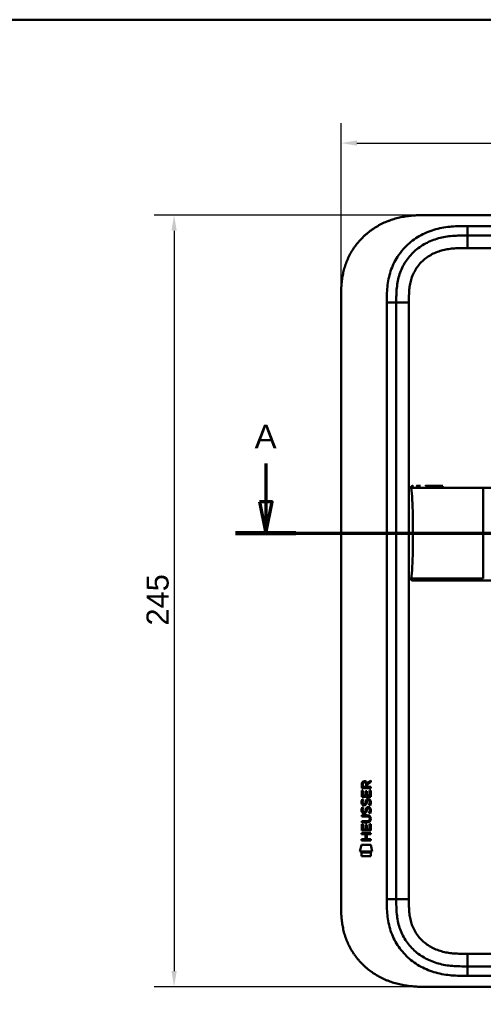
# Model space of a CAD drawing. Header units: millimetres. Extents: x 20 to 833, y 20 to 574.
# Tile 14 of 17: x 427 to 574, y 261 to 574. Entities that reach past the tile are written whole.
import ezdxf

# ---------------------------------------------------------------- set-up
doc = ezdxf.new("R2010")
doc.units = ezdxf.units.MM
doc.header["$LTSCALE"] = 2
for name, color, linetype, lineweight in [('Bemaßungen(DIN)', 7, 'Continuous', 25), ('Schnittansichtslinien(DIN)', 7, 'Continuous', 70), ('Sichtbare Kanten(DIN)', 7, 'Continuous', 50), ('Sichtbare tangentiale Kanten(DIN)', 7, 'Continuous', 50), ('Skizziergeometrie(DIN)', 7, 'Continuous', 50)]:
    doc.layers.add(name, color=color, linetype=linetype, lineweight=lineweight)
doc.styles.add('Aktuell-DINGroßer Text', font='arial.ttf')
doc.styles.add('STANDARD-DIN~0', font='arial.ttf')
doc.dimstyles.new('CAD-LAN', dxfattribs={"dimscale": 2, "dimtxt": 3.5, "dimasz": 2.5, "dimexe": 3.175, "dimexo": 0, "dimgap": 0.8, "dimtad": 1, "dimrnd": 1e-08, "dimtxsty": 'STANDARD-DIN~0', "dimcen": 0.09, "dimdle": 10, "dimclrd": 250, "dimclre": 250, "dimclrt": 250, "dimadec": 0, "dimazin": 2, "dimtfac": 1, "dimtmove": 0, "dimatfit": 3, "dimfxl": 1, "dimtolj": 1, "dimtzin": 0, "dimlwd": 25, "dimlwe": 25, "dimarcsym": 0})

# ---------------------------------------------------------------- blocks, each defined once
blk = doc.blocks.new('Ränder Standardrahmen')
at = {"layer": 'Skizziergeometrie(DIN)', "flags": 128}
blk.add_lwpolyline([(10, 10), (10, 287), (410, 287), (410, 10), (10, 10)], dxfattribs=at)
blk = doc.blocks.new('*D20')
at = {"layer": 'Bemaßungen(DIN)', "color": 250, "linetype": 'Continuous', "lineweight": 25, "true_color": 0x3f3f3f, "transparency": 16777216}
for p, q in [((528.63, 485.22), (528.63, 541.18)), ((742.63, 485.22), (742.63, 541.18)), ((533.63, 534.83), (737.63, 534.83))]:
    blk.add_line(p, q, dxfattribs=at)
at = {"layer": 'Bemaßungen(DIN)', "color": 250, "linetype": 'Continuous', "true_color": 0x3f3f3f, "transparency": 16777216}
for points in [[(533.63, 535.67), (533.63, 534), (528.63, 534.83)], [(737.63, 535.67), (737.63, 534), (742.63, 534.83)]]:
    blk.add_solid(points, dxfattribs=at)
at = {"layer": 'Defpoints', "color": 0, "linetype": 'Continuous', "transparency": 16777216}
for p in [(742.63, 534.83), (528.63, 485.22), (742.63, 485.22)]:
    blk.add_point(p, dxfattribs=at)
at = {"layer": 'Bemaßungen(DIN)', "color": 250, "linetype": 'Continuous', "lineweight": 25, "true_color": 0x3f3f3f, "transparency": 16777216, "insert": (627.85, 543.46), "char_height": 7, "attachment_point": 1, "style": 'STANDARD-DIN~0'}
blk.add_mtext('\\A1;214', dxfattribs=at)
blk = doc.blocks.new('*D21')
at = {"layer": 'Bemaßungen(DIN)', "color": 250, "linetype": 'Continuous', "lineweight": 25, "true_color": 0x3f3f3f, "transparency": 16777216}
for p, q in [((555.67, 512), (469.32, 512)), ((475.67, 507), (475.67, 272)), ((555.67, 267), (469.32, 267))]:
    blk.add_line(p, q, dxfattribs=at)
at = {"layer": 'Bemaßungen(DIN)', "color": 250, "linetype": 'Continuous', "true_color": 0x3f3f3f, "transparency": 16777216}
for points in [[(474.84, 507), (476.5, 507), (475.67, 512)], [(474.84, 272), (476.5, 272), (475.67, 267)]]:
    blk.add_solid(points, dxfattribs=at)
at = {"layer": 'Defpoints', "color": 0, "linetype": 'Continuous', "transparency": 16777216}
for p in [(555.67, 512), (475.67, 267), (555.67, 267)]:
    blk.add_point(p, dxfattribs=at)
at = {"layer": 'Bemaßungen(DIN)', "color": 250, "linetype": 'Continuous', "lineweight": 25, "true_color": 0x3f3f3f, "transparency": 16777216, "insert": (466.92, 381.68), "char_height": 7, "attachment_point": 1, "rotation": 90, "style": 'STANDARD-DIN~0'}
blk.add_mtext('\\A1;245', dxfattribs=at)
blk = doc.blocks.new('2DTransSchnitt0')
at = {"layer": 'Schnittansichtslinien(DIN)', "linetype": 'Continuous'}
for p, q in [((252.37, 216.58), (252.37, 210.49)), ((388.93, 216.58), (388.93, 210.49)), ((251.37, 210.49), (252.37, 205.49)), ((253.37, 210.49), (251.37, 210.49)), ((252.37, 210.49), (252.37, 205.49)), ((252.37, 205.49), (253.37, 210.49)), ((387.93, 210.49), (388.93, 205.49)), ((389.93, 210.49), (387.93, 210.49)), ((388.93, 210.49), (388.93, 205.49)), ((388.93, 205.49), (389.93, 210.49)), ((247.58, 205.49), (393.71, 205.49))]:
    blk.add_line(p, q, dxfattribs=at)
at = {"layer": 'Schnittansichtslinien(DIN)', "linetype": 'Continuous', "lineweight": 140}
for p, q in [((247.58, 205.49), (257.15, 205.49)), ((384.14, 205.49), (393.71, 205.49))]:
    blk.add_line(p, q, dxfattribs=at)
at = {"layer": 'Schnittansichtslinien(DIN)', "linetype": 'Continuous', "flags": 128}
for points in [[(251.37, 210.49), (252.37, 205.49), (253.37, 210.49), (251.37, 210.49)], [(387.93, 210.49), (388.93, 205.49), (389.93, 210.49), (387.93, 210.49)]]:
    blk.add_lwpolyline(points, dxfattribs=at)
at = {"layer": 'Schnittansichtslinien(DIN)'}
for points in [[(251.37, 210.49), (252.37, 205.49), (253.37, 210.49), (251.37, 210.49)], [(387.93, 210.49), (388.93, 205.49), (389.93, 210.49), (387.93, 210.49)]]:
    blk.add_solid(points, dxfattribs=at)
at = {"layer": 'Schnittansichtslinien(DIN)', "char_height": 3.73, "attachment_point": 7, "style": 'Aktuell-DINGroßer Text'}
for insert in [(250.61, 218.99), (387.17, 218.99)]:
    blk.add_mtext('A', dxfattribs=dict(at, insert=insert))

msp = doc.modelspace()

# ---------------------------------------------------------------- linework, layer by layer
at = {"layer": 'Sichtbare Kanten(DIN)'}
for p, q in [((714.592, 512.001), (555.669, 512.001)), ((713.592, 505.501), (568.669, 505.501)), ((528.631, 293.786), (528.631, 485.217)), ((546.131, 484.217), (546.131, 294.786)), ((535.165, 330.075), (535.167, 331.388)), ((535.515, 331.344), (535.515, 330.456)), ((536.532, 330.455), (536.533, 331.344)), ((536.83, 331.704), (538.025, 332.495)), ((536.883, 331.306), (536.882, 330.455)), ((538.025, 332.06), (536.883, 331.306)), ((538.025, 332.495), (538.025, 332.06)), ((535.163, 327.345), (535.164, 329.349)), ((535.164, 329.349), (535.513, 329.349)), ((538.023, 330.073), (535.165, 330.075)), ((535.513, 329.349), (535.511, 327.721)), ((535.515, 330.456), (536.532, 330.455)), ((536.406, 327.721), (536.407, 329.168)), ((536.407, 329.168), (536.756, 329.167)), ((536.756, 329.167), (536.754, 327.72)), ((536.882, 330.455), (538.024, 330.454)), ((537.673, 327.72), (537.674, 329.367)), ((537.674, 329.367), (538.023, 329.366)), ((538.023, 329.366), (538.021, 327.342)), ((538.024, 330.454), (538.023, 330.073)), ((538.021, 327.342), (535.163, 327.345)), ((535.334, 326.571), (535.673, 326.47)), ((535.511, 327.721), (536.406, 327.721)), ((535.531, 325.239), (535.538, 325.222)), ((536.215, 325.141), (536.225, 325.158)), ((536.754, 327.72), (537.673, 327.72)), ((537.263, 326.268), (537.251, 326.268)), ((535.332, 324.024), (535.671, 323.924)), ((535.529, 322.693), (535.536, 322.675)), ((536.213, 322.595), (536.223, 322.612)), ((537.261, 323.721), (537.249, 323.721)), ((535.156, 319.182), (535.156, 319.559)), ((535.156, 319.559), (536.826, 319.558)), ((536.802, 319.181), (535.156, 319.182)), ((535.158, 321.494), (536.804, 321.493)), ((535.158, 321.117), (535.158, 321.494)), ((536.827, 321.116), (535.158, 321.117)), ((537.707, 320.331), (537.707, 320.34)), ((535.152, 315.814), (538.011, 315.811)), ((535.152, 315.436), (535.152, 315.814)), ((535.154, 316.607), (535.156, 318.611)), ((538.013, 316.605), (535.154, 316.607)), ((535.156, 318.611), (535.504, 318.611)), ((535.504, 318.611), (535.503, 316.984)), ((535.503, 316.984), (536.397, 316.983)), ((536.397, 316.983), (536.399, 318.43)), ((536.399, 318.43), (536.747, 318.43)), ((536.747, 318.43), (536.746, 316.983)), ((536.746, 316.983), (537.664, 316.982)), ((537.664, 316.982), (537.666, 318.629)), ((537.666, 318.629), (538.014, 318.629)), ((538.011, 315.811), (538.01, 315.434)), ((538.014, 318.629), (538.013, 316.605)), ((535.15, 313.502), (535.151, 313.879)), ((538.009, 313.5), (535.15, 313.502)), ((535.151, 313.879), (536.394, 313.878)), ((536.395, 315.435), (535.152, 315.436)), ((536.394, 313.878), (536.395, 315.435)), ((536.751, 315.435), (536.75, 313.878)), ((536.75, 313.878), (538.009, 313.877)), ((538.01, 315.434), (536.751, 315.435)), ((538.009, 313.877), (538.009, 313.5)), ((534.619, 309.925), (535.078, 312.057)), ((538.534, 309.922), (534.619, 309.925)), ((535.078, 312.057), (538.084, 312.055)), ((535.078, 308.497), (535.079, 309.639)), ((535.079, 309.639), (538.076, 309.636)), ((538.076, 309.636), (538.075, 308.494)), ((538.084, 312.055), (538.534, 309.922)), ((538.075, 308.494), (535.078, 308.497)), ((568.669, 273.501), (713.592, 273.501)), ((555.669, 267.001), (714.592, 267.001))]:
    msp.add_line(p, q, dxfattribs=at)
for centre, major_axis, ratio, start_param, end_param in [((536.694, 330.572), (-0.976, 1.274), 0.5180415, 5.9043613, 6.8771057), ((535.301, 330.491), (1.242, 1.64), 0.5994938, 5.878165, 6.7089725), ((536.797, 328.35), (1.103, 3.296), 0.2312948, 2.8124619, 2.8734213), ((536.276, 326.033), (0.574, 1.004), 0.5438409, 2.7534304, 3.2137241), ((536.156, 325.166), (0.098, 0.139), 0.3641716, 4.4844927, 4.7925708), ((536.603, 324.581), (0.839, 1.642), 0.4591024, 5.9761877, 6.4975755), ((536.881, 326.05), (1.192, 3.54), 0.2215161, 2.8263053, 2.8854462), ((536.282, 323.495), (0.583, 1.012), 0.541605, 2.7569093, 3.2147406), ((536.154, 322.619), (0.098, 0.139), 0.3641716, 4.4844927, 4.7925708), ((536.602, 322.037), (0.838, 1.64), 0.4594521, 5.9760112, 6.497704), ((532.986, 323.863), (4.808, -4.323), 0.3742014, 5.888113, 6.6064523), ((532.983, 316.819), (4.814, 4.313), 0.3742661, 5.9599282, 6.6783921), ((514.274, 340.168), (23.266, -20.361), 0.1371339, 6.127502, 6.402435)]:
    msp.add_ellipse(centre, major_axis=major_axis, ratio=ratio, start_param=start_param, end_param=end_param, dxfattribs=at)
for points, knots in [([(555.669, 512.001), (555.084, 511.999), (553.905, 511.986), (552.416, 511.922), (550.918, 511.807), (549.715, 511.669), (548.211, 511.427), (547.01, 511.175), (545.521, 510.78), (544.341, 510.399), (542.891, 509.838), (541.753, 509.322), (540.368, 508.594), (539.293, 507.945), (538.001, 507.056), (537.011, 506.283), (535.837, 505.247), (534.952, 504.364), (533.92, 503.199), (533.156, 502.223), (532.284, 500.953), (531.655, 499.901), (530.957, 498.551), (530.469, 497.446), (529.949, 496.041), (529.603, 494.902), (529.255, 493.468), (529.04, 492.316), (528.845, 490.877), (528.741, 489.729), (528.664, 488.303), (528.631, 486.888), (528.631, 485.771), (528.631, 485.217)], [0.00000689, 0.00000689, 0.00000689, 0.00000689, 0.0407043, 0.08140172, 0.10175042, 0.14244784, 0.16279654, 0.20349396, 0.22384266, 0.26454008, 0.28488878, 0.3255862, 0.3459349, 0.38663232, 0.40698102, 0.44767844, 0.46802714, 0.50872456, 0.52907326, 0.56977068, 0.59011938, 0.6308168, 0.6511655, 0.69186291, 0.71221162, 0.75290903, 0.77325774, 0.81395515, 0.83430386, 0.87500127, 0.89534998, 0.93604739, 0.97674481, 0.97674481, 0.97674481, 0.97674481]), ([(568.669, 505.501), (567.864, 505.501), (566.267, 505.5), (563.93, 505.393), (561.665, 505.116), (558.748, 504.479), (555.313, 503.117), (551.729, 500.574), (548.899, 497.231), (547.34, 493.953), (546.592, 491.124), (546.263, 488.907), (546.132, 486.601), (546.131, 485.017), (546.131, 484.217)], [59.6158828, 59.6158828, 59.6158828, 59.6158828, 59.8593849, 60.1028861, 60.3463874, 60.5898887, 61.0768912, 61.5638938, 62.0508963, 62.5378989, 62.7814001, 63.0249014, 63.2684027, 63.5119054, 63.5119054, 63.5119054, 63.5119054]), ([(550.858, 425.378), (550.842, 425.481), (550.824, 425.586), (550.838, 425.715), (550.843, 425.742), (550.858, 425.787), (550.866, 425.807), (550.888, 425.844), (550.9, 425.861), (550.929, 425.891), (550.945, 425.904), (550.997, 425.939), (551.038, 425.955), (551.119, 425.976), (551.16, 425.982), (551.22, 425.986), (551.239, 425.987), (551.272, 425.988), (551.287, 425.989), (551.305, 425.989), (551.31, 425.989), (551.32, 425.989), (551.324, 425.989), (551.331, 425.989), (551.334, 425.989), (551.347, 425.989), (551.35, 425.989), (551.359, 425.989), (551.362, 425.989), (551.367, 425.989), (551.369, 425.989), (551.373, 425.989), (551.373, 425.989), (551.374, 425.989), (551.374, 425.989), (551.375, 425.989), (551.375, 425.989), (551.376, 425.989), (551.376, 425.989), (551.376, 425.989)], [0, 0, 0, 0, 0.0311277, 0.0311277, 0.03911556, 0.03911556, 0.04551701, 0.04551701, 0.05176502, 0.05176502, 0.05801202, 0.05801202, 0.07063282, 0.07063282, 0.08310355, 0.08310355, 0.08876398, 0.08876398, 0.09302208, 0.09302208, 0.0945824, 0.0945824, 0.09615429, 0.09615429, 0.09772199, 0.09772199, 0.10409523, 0.10409523, 0.11652864, 0.11652864, 0.13514677, 0.13514677, 0.13863752, 0.13863752, 0.14018957, 0.14018957, 0.14028666, 0.14028666, 0.14033604, 0.14033604, 0.14033604, 0.14033604]), ([(551.397, 410.989), (551.397, 414.826), (551.353, 418.64), (551.202, 421.589), (551.125, 423.091), (551.019, 424.372), (550.862, 425.378)], [0, 0, 0, 0, 0.30889062, 0.30889062, 0.30889062, 0.46621578, 0.46621578, 0.46621578, 0.46621578]), ([(551.266, 425.988), (551.292, 425.99), (551.319, 425.99), (551.365, 425.991), (551.386, 425.991), (551.412, 425.99), (551.418, 425.99), (551.425, 425.99), (551.425, 425.99), (551.425, 425.99), (551.425, 425.99), (551.426, 425.99)], [0.159826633, 0.159826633, 0.159826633, 0.159826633, 0.167747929, 0.167747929, 0.174016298, 0.174016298, 0.175896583, 0.175896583, 0.175984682, 0.175984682, 0.176039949, 0.176039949, 0.176039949, 0.176039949]), ([(551.36, 425.989), (551.364, 425.989), (551.368, 425.989), (551.385, 425.989), (551.399, 425.989), (551.413, 425.989), (551.414, 425.989), (551.414, 425.989), (551.414, 425.989), (551.414, 425.989), (551.414, 425.989), (551.414, 425.989)], [0.1063680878, 0.1063680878, 0.1063680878, 0.1063680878, 0.1076624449, 0.1076624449, 0.1118780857, 0.1118780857, 0.1119328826, 0.1119328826, 0.1119534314, 0.1119534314, 0.1119649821, 0.1119649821, 0.1119649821, 0.1119649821]), ([(551.368, 425.989), (551.374, 425.989), (551.38, 425.989), (551.389, 425.989), (551.392, 425.989), (551.397, 425.989), (551.4, 425.989), (551.404, 425.989), (551.405, 425.989), (551.406, 425.989), (551.407, 425.989), (551.407, 425.989), (551.407, 425.989), (551.408, 425.989), (551.408, 425.989), (551.408, 425.989)], [0.0954974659, 0.0954974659, 0.0954974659, 0.0954974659, 0.0980683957, 0.0980683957, 0.0989366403, 0.0989366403, 0.0997885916, 0.0997885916, 0.1001419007, 0.1001419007, 0.1002300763, 0.1002300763, 0.1002741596, 0.1002741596, 0.1002851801, 0.1002851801, 0.1002851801, 0.1002851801]), ([(552.548, 425.989), (552.548, 425.989), (552.548, 425.989), (552.548, 425.989), (552.548, 425.989), (552.548, 425.989), (552.549, 425.989), (552.549, 425.989), (552.55, 425.989), (552.551, 425.989), (552.552, 425.989), (552.554, 425.989), (552.556, 425.989), (552.576, 425.989), (552.594, 425.989), (552.638, 425.989), (552.663, 425.989), (552.757, 425.989), (552.829, 425.989), (553.006, 425.989), (553.113, 425.989), (553.264, 425.989), (553.302, 425.989), (553.439, 425.989), (553.542, 425.989), (553.689, 425.989), (553.729, 425.989), (553.786, 425.989), (553.802, 425.989), (553.818, 425.989), (553.818, 425.989), (553.819, 425.989), (553.819, 425.989), (553.819, 425.989)], [0, 0, 0, 0, 0.00002838, 0.00002838, 0.00008514, 0.00008514, 0.00019867, 0.00019867, 0.00065277, 0.00065277, 0.00156097, 0.00156097, 0.00328513, 0.00328513, 0.02167639, 0.02167639, 0.04619826, 0.04619826, 0.11159781, 0.11159781, 0.1988087, 0.1988087, 0.22787204, 0.22787204, 0.30054295, 0.30054295, 0.32778981, 0.32778981, 0.33800712, 0.33800712, 0.33824659, 0.33824659, 0.33826078, 0.33826078, 0.33826078, 0.33826078]), ([(555.362, 425.989), (555.362, 425.989), (555.362, 425.989), (555.362, 425.989), (555.362, 425.989), (555.363, 425.989), (555.363, 425.989), (555.364, 425.989), (555.365, 425.989), (555.381, 425.989), (555.397, 425.989), (555.434, 425.989), (555.456, 425.989), (555.534, 425.989), (555.592, 425.989), (555.806, 425.989), (555.966, 425.989), (556.186, 425.989), (556.241, 425.989), (557.429, 425.989), (558.781, 425.989), (560.423, 425.989), (560.603, 425.989), (560.819, 425.989), (560.853, 425.989), (560.891, 425.989), (560.894, 425.989), (560.897, 425.989), (560.898, 425.989), (560.898, 425.989), (560.898, 425.989), (560.899, 425.989), (560.899, 425.989), (560.899, 425.989), (560.899, 425.989), (560.899, 425.989)], [0, 0, 0, 0, 0.00004827, 0.00004827, 0.00009654, 0.00009654, 0.00019308, 0.00019308, 0.00057923, 0.00057923, 0.00839888, 0.00839888, 0.01882508, 0.01882508, 0.04662925, 0.04662925, 0.12079183, 0.12079183, 0.14550646, 0.14550646, 0.64641151, 0.64641151, 0.70741703, 0.70741703, 0.71885358, 0.71885358, 0.71992575, 0.71992575, 0.72002228, 0.72002228, 0.72007055, 0.72007055, 0.72009469, 0.72009469, 0.72010676, 0.72010676, 0.72010676, 0.72010676]), ([(551.397, 410.989), (551.397, 407.152), (551.353, 403.338), (551.202, 400.39), (551.125, 398.887), (551.019, 397.606), (550.862, 396.599)], [0, 0, 0, 0, 0.30888536, 0.30888536, 0.30888536, 0.4662495, 0.4662495, 0.4662495, 0.4662495]), ([(551.375, 395.988), (551.375, 395.988), (551.375, 395.988), (551.375, 395.988), (551.374, 395.988), (551.374, 395.988), (551.374, 395.988), (551.373, 395.988), (551.373, 395.988), (551.37, 395.988), (551.368, 395.988), (551.363, 395.988), (551.361, 395.988), (551.355, 395.988), (551.353, 395.988), (551.34, 395.989), (551.337, 395.989), (551.33, 395.989), (551.327, 395.989), (551.322, 395.989), (551.318, 395.989), (551.308, 395.989), (551.3, 395.989), (551.278, 395.989), (551.262, 395.99), (551.185, 395.993), (551.123, 395.999), (551.034, 396.025), (551.005, 396.036), (550.952, 396.067), (550.927, 396.087), (550.886, 396.134), (550.87, 396.161), (550.847, 396.219), (550.84, 396.249), (550.832, 396.31), (550.831, 396.341), (550.834, 396.448), (550.846, 396.524), (550.858, 396.599)], [0, 0, 0, 0, 0.00028677, 0.00028677, 0.00085963, 0.00085963, 0.00200522, 0.00200522, 0.00429634, 0.00429634, 0.02262582, 0.02262582, 0.03179275, 0.03179275, 0.04109082, 0.04109082, 0.04341208, 0.04341208, 0.04456569, 0.04456569, 0.0457191, 0.0457191, 0.04803012, 0.04803012, 0.05262125, 0.05262125, 0.07113734, 0.07113734, 0.08037876, 0.08037876, 0.08967939, 0.08967939, 0.09896721, 0.09896721, 0.10819296, 0.10819296, 0.11738064, 0.11738064, 0.14030942, 0.14030942, 0.14030942, 0.14030942]), ([(551.414, 395.988), (551.414, 395.988), (551.414, 395.988), (551.411, 395.988), (551.409, 395.988), (551.403, 395.988), (551.399, 395.988), (551.389, 395.988), (551.383, 395.988), (551.371, 395.988), (551.366, 395.988), (551.36, 395.988)], [0, 0, 0, 0, 0.0000178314, 0.0000178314, 0.0007794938, 0.0007794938, 0.0018252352, 0.0018252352, 0.0037615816, 0.0037615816, 0.0056120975, 0.0056120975, 0.0056120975, 0.0056120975]), ([(551.426, 395.988), (551.426, 395.988), (551.426, 395.988), (551.426, 395.988), (551.425, 395.99), (551.426, 395.99), (551.426, 395.988), (551.426, 395.987), (551.425, 395.988), (551.424, 395.989), (551.423, 395.99), (551.423, 395.988), (551.423, 395.988), (551.422, 395.988), (551.421, 395.989), (551.42, 395.989), (551.42, 395.989), (551.42, 395.988), (551.419, 395.988), (551.419, 395.988), (551.418, 395.988), (551.418, 395.988), (551.417, 395.989), (551.416, 395.989), (551.415, 395.988), (551.414, 395.988), (551.413, 395.988), (551.412, 395.989), (551.41, 395.989), (551.409, 395.988), (551.408, 395.988), (551.407, 395.988), (551.406, 395.988), (551.405, 395.989), (551.403, 395.989), (551.402, 395.988), (551.401, 395.988), (551.4, 395.988), (551.399, 395.988), (551.398, 395.989), (551.396, 395.989), (551.395, 395.988), (551.394, 395.988), (551.393, 395.988), (551.391, 395.988), (551.39, 395.988), (551.389, 395.989), (551.388, 395.988), (551.386, 395.988), (551.385, 395.988), (551.384, 395.988), (551.382, 395.988), (551.381, 395.988), (551.38, 395.988), (551.378, 395.988), (551.363, 395.988), (551.363, 395.988), (552.213, 395.988), (552.806, 395.988), (553.853, 395.988), (555.363, 395.988), (556.38, 395.988), (557.594, 395.988), (558.957, 395.988)], [0, 0, 0, 0, 0.0025183, 0.0025183, 0.0025183, 0.0949441, 0.0949441, 0.0949441, 0.1873699, 0.1873699, 0.1873699, 0.2797957, 0.2797957, 0.2797957, 0.3722215, 0.3722215, 0.3722215, 0.4184344, 0.4184344, 0.4184344, 0.4646473, 0.4646473, 0.4646473, 0.5570732, 0.5570732, 0.5570732, 0.649499, 0.649499, 0.649499, 0.7419248, 0.7419248, 0.7419248, 0.8343506, 0.8343506, 0.8343506, 0.9267764, 0.9267764, 0.9267764, 1.0192022, 1.0192022, 1.0192022, 1.111628, 1.111628, 1.111628, 1.2040539, 1.2040539, 1.2040539, 1.2964797, 1.2964797, 1.2964797, 1.3889055, 1.3889055, 1.3889055, 1.4813313, 1.4813313, 1.4813313, 2.5715522, 2.5715522, 2.5715522, 3.3314242, 3.3314242, 3.3314242, 3.8432408, 3.8432408, 3.8432408, 3.8432408]), ([(551.407, 395.988), (551.407, 395.988), (551.407, 395.988), (551.407, 395.988), (551.407, 395.988), (551.406, 395.988), (551.406, 395.988), (551.405, 395.988), (551.405, 395.988), (551.4, 395.988), (551.396, 395.988), (551.384, 395.988), (551.378, 395.988), (551.37, 395.988), (551.369, 395.988), (551.368, 395.988)], [0, 0, 0, 0, 0.0000222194, 0.0000222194, 0.0000666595, 0.0000666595, 0.0001555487, 0.0001555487, 0.000333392, 0.000333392, 0.0016342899, 0.0016342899, 0.0041648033, 0.0041648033, 0.0047801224, 0.0047801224, 0.0047801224, 0.0047801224]), ([(551.4, 395.988), (551.4, 395.988), (551.4, 395.988), (551.4, 395.988), (551.4, 395.988), (551.399, 395.988), (551.399, 395.988), (551.397, 395.988), (551.396, 395.988), (551.394, 395.988), (551.392, 395.988), (551.389, 395.988), (551.388, 395.988), (551.384, 395.988), (551.382, 395.988), (551.378, 395.988), (551.377, 395.988), (551.375, 395.988)], [0, 0, 0, 0, 0.0000111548, 0.0000111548, 0.0000825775, 0.0000825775, 0.0002255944, 0.0002255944, 0.0005124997, 0.0005124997, 0.0010879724, 0.0010879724, 0.0016605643, 0.0016605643, 0.0027915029, 0.0027915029, 0.0035733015, 0.0035733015, 0.0035733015, 0.0035733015]), ([(560.899, 395.988), (560.899, 395.988), (560.899, 395.988), (560.894, 395.988), (560.89, 395.988), (560.878, 395.988), (560.869, 395.988), (560.84, 395.988), (560.819, 395.988), (560.741, 395.988), (560.685, 395.988), (560.33, 395.988), (560.035, 395.988), (559.554, 395.988), (559.364, 395.988), (559.114, 395.988), (559.052, 395.988), (558.98, 395.988), (558.971, 395.988), (558.957, 395.988), (558.953, 395.988), (558.949, 395.988), (558.949, 395.988), (558.949, 395.988)], [0, 0, 0, 0, 0.00002188, 0.00002188, 0.00142248, 0.00142248, 0.00422366, 0.00422366, 0.01131417, 0.01131417, 0.03022248, 0.03022248, 0.13111596, 0.13111596, 0.19836004, 0.19836004, 0.22077012, 0.22077012, 0.22427161, 0.22427161, 0.2256722, 0.2256722, 0.22569408, 0.22569408, 0.22569408, 0.22569408]), ([(560.902, 395.988), (561.332, 395.988), (561.772, 395.988), (562.222, 395.988), (564.753, 395.988), (567.494, 395.988), (570.235, 395.988), (572.485, 395.988), (574.755, 395.988), (577.025, 395.988), (587.129, 395.988), (597.279, 395.988), (607.401, 395.988), (624.31, 395.988), (641.235, 395.988), (658.148, 395.988), (666.604, 395.988), (675.064, 395.988), (683.522, 395.988), (687.751, 395.988), (691.978, 395.988), (696.207, 395.988), (698.872, 395.988), (701.548, 395.988), (704.195, 395.988), (705.749, 395.988), (707.283, 395.988), (708.83, 395.988), (709.192, 395.988), (709.549, 395.988), (709.921, 395.988)], [4.0756594, 4.0756594, 4.0756594, 4.0756594, 4.2235005, 4.2235005, 4.2235005, 5.0551855, 5.0551855, 5.0551855, 5.7376751, 5.7376751, 5.7376751, 8.7756456, 8.7756456, 8.7756456, 13.8502555, 13.8502555, 13.8502555, 16.3875605, 16.3875605, 16.3875605, 17.6562129, 17.6562129, 17.6562129, 18.4553381, 18.4553381, 18.4553381, 18.9248654, 18.9248654, 18.9248654, 19.0347624, 19.0347624, 19.0347624, 19.0347624]), ([(537.707, 320.34), (537.707, 320.387), (537.705, 320.434), (537.689, 320.569), (537.666, 320.657), (537.592, 320.808), (537.545, 320.869), (537.425, 320.975), (537.355, 321.015), (537.138, 321.098), (536.978, 321.116), (536.827, 321.116)], [0, 0, 0, 0, 0.01400423, 0.01400423, 0.0408947, 0.0408947, 0.06439039, 0.06439039, 0.08887549, 0.08887549, 0.13413559, 0.13413559, 0.13413559, 0.13413559]), ([(546.131, 294.786), (546.131, 293.986), (546.132, 292.402), (546.263, 290.096), (546.592, 287.878), (547.34, 285.05), (548.899, 281.771), (551.729, 278.429), (555.313, 275.886), (558.748, 274.524), (561.665, 273.886), (563.93, 273.61), (566.267, 273.503), (567.864, 273.501), (568.669, 273.501)], [0, 0, 0, 0, 0.2435013, 0.4870027, 0.730504, 0.9740054, 1.4610081, 1.9480107, 2.4350134, 2.9220161, 3.1655175, 3.4090188, 3.6525201, 3.8960223, 3.8960223, 3.8960223, 3.8960223]), ([(528.631, 293.786), (528.631, 293.231), (528.631, 292.115), (528.664, 290.7), (528.741, 289.274), (528.845, 288.126), (529.04, 286.686), (529.255, 285.534), (529.603, 284.101), (529.949, 282.962), (530.469, 281.557), (530.957, 280.452), (531.655, 279.101), (532.284, 278.05), (533.156, 276.78), (533.92, 275.803), (534.952, 274.639), (535.837, 273.756), (537.011, 272.72), (538.001, 271.947), (539.293, 271.058), (540.368, 270.409), (541.753, 269.681), (542.891, 269.165), (544.341, 268.604), (545.521, 268.223), (547.01, 267.828), (548.211, 267.576), (549.715, 267.334), (550.918, 267.196), (552.416, 267.081), (553.905, 267.017), (555.084, 267.004), (555.669, 267.001)], [0.02325842, 0.02325842, 0.02325842, 0.02325842, 0.06395557, 0.10465272, 0.12500129, 0.16569844, 0.18604701, 0.22674416, 0.24709273, 0.28778988, 0.30813845, 0.3488356, 0.36918417, 0.40988132, 0.43022989, 0.47092704, 0.49127561, 0.53197276, 0.55232133, 0.59301848, 0.61336705, 0.6540642, 0.67441277, 0.71510992, 0.73545849, 0.77615564, 0.79650421, 0.83720136, 0.85754993, 0.89824708, 0.91859565, 0.9592928, 0.99998994, 0.99998994, 0.99998994, 0.99998994])]:
    msp.add_open_spline(points, degree=3, knots=knots, dxfattribs=at)
for points, weights, knots in [([(550.862, 425.378), (550.862, 425.378), (550.862, 425.378), (550.862, 425.378), (550.859, 425.378), (550.858, 425.378), (550.858, 425.378)], [1, 1, 1, 1, 1.08010131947, 1.12345282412, 1.13005451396], [0, 0, 0, 0, 0.00567163, 0.00567163, 0.00567163, 0.11634156, 0.11634156, 0.11634156, 0.11634156]), ([(550.862, 396.599), (550.862, 396.599), (550.862, 396.599), (550.862, 396.599), (550.859, 396.599), (550.858, 396.599), (550.858, 396.599)], [1, 1, 1, 1, 1.08010035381, 1.12345159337, 1.13005371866], [0, 0, 0, 0, 0.00567203, 0.00567203, 0.00567203, 0.11634103, 0.11634103, 0.11634103, 0.11634103])]:
    msp.add_rational_spline(points, weights, degree=3, knots=knots, dxfattribs=at)
for points in [[(551.422, 395.988), (551.401, 395.988), (551.379, 395.988), (551.356, 395.988)], [(551.426, 395.988), (551.425, 395.988), (551.424, 395.988), (551.423, 395.988)], [(551.426, 395.988), (551.426, 395.988), (551.426, 395.988), (551.426, 395.988)], [(535.167, 331.388), (535.181, 331.83), (535.413, 332.292), (536.026, 332.292)], [(536.533, 331.344), (536.533, 331.617), (536.446, 331.942), (536.031, 331.942)], [(535.211, 325.092), (535.12, 325.333), (535.091, 325.566), (535.133, 325.895)], [(535.133, 325.895), (535.151, 326.034), (535.192, 326.241), (535.263, 326.414)], [(535.77, 324.632), (535.547, 324.665), (535.317, 324.81), (535.211, 325.092)], [(535.263, 326.414), (535.283, 326.463), (535.334, 326.571), (535.334, 326.571)], [(535.518, 326.006), (535.454, 325.753), (535.448, 325.529), (535.506, 325.313)], [(535.673, 326.47), (535.673, 326.47), (535.553, 326.144), (535.518, 326.006)], [(535.743, 325.009), (535.89, 324.949), (536.078, 324.985), (536.183, 325.1)], [(536.225, 325.158), (536.294, 325.268), (536.351, 325.431), (536.406, 325.677)], [(536.406, 325.677), (536.49, 326.044), (536.592, 326.256), (536.733, 326.423)], [(536.745, 325.526), (536.691, 325.286), (536.629, 325.121), (536.553, 324.983)], [(536.733, 326.423), (536.826, 326.534), (536.957, 326.606), (537.136, 326.63)], [(536.794, 325.725), (536.786, 325.695), (536.746, 325.529), (536.745, 325.526)], [(536.98, 326.15), (536.909, 326.061), (536.849, 325.923), (536.794, 325.725)], [(537.251, 326.268), (537.129, 326.268), (537.054, 326.235), (536.98, 326.15)], [(537.136, 326.63), (537.424, 326.668), (537.706, 326.568), (537.9, 326.252)], [(537.455, 324.685), (537.455, 324.685), (537.61, 324.939), (537.669, 325.224)], [(537.669, 325.224), (537.738, 325.557), (537.737, 325.833), (537.631, 326.03)], [(538.048, 325.317), (538.018, 324.986), (537.86, 324.656), (537.824, 324.598)], [(537.9, 326.252), (538.01, 326.071), (538.064, 325.852), (538.064, 325.582)], [(538.064, 325.582), (538.064, 325.497), (538.057, 325.412), (538.048, 325.317)], [(535.209, 322.546), (535.118, 322.787), (535.089, 323.02), (535.131, 323.348)], [(535.131, 323.348), (535.149, 323.487), (535.19, 323.694), (535.261, 323.867)], [(535.768, 322.085), (535.545, 322.118), (535.315, 322.263), (535.209, 322.546)], [(535.261, 323.867), (535.281, 323.917), (535.332, 324.024), (535.332, 324.024)], [(535.516, 323.459), (535.452, 323.207), (535.446, 322.983), (535.504, 322.767)], [(535.671, 323.924), (535.671, 323.924), (535.551, 323.597), (535.516, 323.459)], [(535.741, 322.463), (535.888, 322.403), (536.076, 322.438), (536.181, 322.553)], [(535.923, 322.072), (535.822, 322.074), (535.801, 322.08), (535.768, 322.085)], [(535.925, 324.619), (535.824, 324.62), (535.803, 324.627), (535.77, 324.632)], [(536.551, 322.437), (536.435, 322.227), (536.24, 322.068), (535.923, 322.072)], [(536.553, 324.983), (536.437, 324.774), (536.242, 324.615), (535.925, 324.619)], [(536.223, 322.612), (536.292, 322.721), (536.349, 322.885), (536.404, 323.13)], [(536.404, 323.13), (536.488, 323.498), (536.59, 323.709), (536.731, 323.877)], [(536.743, 322.98), (536.689, 322.74), (536.627, 322.575), (536.551, 322.437)], [(536.731, 323.877), (536.824, 323.987), (536.955, 324.059), (537.134, 324.083)], [(536.792, 323.178), (536.784, 323.148), (536.744, 322.982), (536.743, 322.98)], [(536.978, 323.603), (536.907, 323.515), (536.847, 323.376), (536.792, 323.178)], [(537.249, 323.721), (537.127, 323.721), (537.052, 323.689), (536.978, 323.603)], [(537.134, 324.083), (537.422, 324.122), (537.704, 324.021), (537.898, 323.705)], [(537.453, 322.138), (537.453, 322.139), (537.608, 322.392), (537.667, 322.677)], [(537.822, 322.052), (537.801, 322.056), (537.453, 322.138), (537.453, 322.138)], [(537.824, 324.598), (537.803, 324.603), (537.455, 324.685), (537.455, 324.685)], [(537.667, 322.677), (537.736, 323.01), (537.735, 323.286), (537.629, 323.484)], [(538.046, 322.77), (538.016, 322.439), (537.858, 322.109), (537.822, 322.052)], [(537.898, 323.705), (538.008, 323.524), (538.062, 323.305), (538.062, 323.036)], [(538.062, 323.036), (538.062, 322.951), (538.055, 322.865), (538.046, 322.77)]]:
    msp.add_open_spline(points, degree=3, dxfattribs=at)
at = {"layer": 'Sichtbare tangentiale Kanten(DIN)'}
for p, q in [((568.669, 508.501), (713.592, 508.501)), ((568.669, 505.501), (568.669, 508.501)), ((568.669, 501.501), (568.669, 505.501)), ((713.593, 501.501), (568.669, 501.501)), ((543.131, 294.786), (543.131, 484.217)), ((546.131, 484.217), (543.131, 484.217)), ((550.131, 484.217), (546.131, 484.217)), ((550.131, 484.217), (550.131, 294.786)), ((701.199, 410.989), (573.725, 410.989)), ((543.131, 294.786), (546.131, 294.786)), ((550.131, 294.786), (546.131, 294.786)), ((568.669, 277.501), (713.593, 277.501)), ((568.669, 277.501), (568.669, 273.501)), ((568.669, 273.501), (568.669, 270.501)), ((713.592, 270.501), (568.669, 270.501))]:
    msp.add_line(p, q, dxfattribs=at)
for points, knots in [([(548.443, 501.251), (548.881, 501.74), (550.542, 503.42), (553.875, 505.783), (557.854, 507.357), (561.171, 508.08), (563.693, 508.387), (566.217, 508.5), (567.863, 508.501), (568.669, 508.501)], [61.3761038, 61.3761038, 61.3761038, 61.3761038, 61.5638941, 62.0508967, 62.5378992, 62.7814005, 63.0249017, 63.268403, 63.5119057, 63.5119057, 63.5119057, 63.5119057]), ([(543.131, 484.217), (543.131, 485.017), (543.132, 486.664), (543.273, 489.197), (543.646, 491.721), (544.513, 495.01), (546.068, 498.282), (547.744, 500.472), (548.443, 501.251)], [59.6158822, 59.6158822, 59.6158822, 59.6158822, 59.8593852, 60.1028865, 60.3463878, 60.589889, 61.0768916, 61.3761038, 61.3761038, 61.3761038, 61.3761038]), ([(568.669, 501.501), (568.505, 501.501), (568.342, 501.501), (568.178, 501.501), (567.736, 501.501), (567.293, 501.499), (566.851, 501.493), (566.698, 501.49), (566.546, 501.488), (566.394, 501.484), (566.317, 501.482), (566.241, 501.481), (566.165, 501.478), (566.089, 501.476), (566.013, 501.474), (565.933, 501.472), (565.623, 501.461), (565.329, 501.449), (565.023, 501.431), (565.016, 501.431), (565.009, 501.43), (565.001, 501.43), (564.384, 501.394), (563.796, 501.342), (563.203, 501.266), (563.194, 501.265), (563.184, 501.264), (563.175, 501.263), (562.575, 501.185), (561.983, 501.084), (561.393, 500.953), (561.388, 500.952), (561.382, 500.95), (561.377, 500.949), (560.778, 500.815), (560.181, 500.649), (559.602, 500.451), (559.598, 500.45), (559.595, 500.448), (559.592, 500.447), (559.005, 500.246), (558.424, 500.008), (557.865, 499.735), (557.306, 499.462), (556.761, 499.152), (556.242, 498.807), (555.722, 498.463), (555.224, 498.082), (554.756, 497.67), (554.286, 497.256), (553.841, 496.804), (553.435, 496.328), (553.031, 495.853), (552.658, 495.345), (552.327, 494.817), (551.998, 494.292), (551.704, 493.738), (551.455, 493.174), (551.208, 492.615), (550.998, 492.032), (550.829, 491.443), (550.828, 491.439), (550.826, 491.435), (550.825, 491.431), (550.659, 490.853), (550.53, 490.266), (550.432, 489.672), (550.431, 489.663), (550.429, 489.654), (550.428, 489.645), (550.331, 489.056), (550.265, 488.467), (550.22, 487.85), (550.219, 487.843), (550.219, 487.835), (550.218, 487.828), (550.196, 487.523), (550.18, 487.229), (550.168, 486.928), (550.155, 486.617), (550.147, 486.309), (550.141, 486.001), (550.131, 485.404), (550.131, 484.81), (550.131, 484.217)], [0, 0, 0, 0, 0.0490861, 0.0490861, 0.0490861, 0.1818558, 0.1818558, 0.1818558, 0.2275663, 0.2275663, 0.2275663, 0.2504221, 0.2504221, 0.2504221, 0.2732779, 0.2732779, 0.2732779, 0.3625385, 0.3625385, 0.3625385, 0.364701, 0.364701, 0.364701, 0.5447622, 0.5447622, 0.5447622, 0.5475767, 0.5475767, 0.5475767, 0.7297298, 0.7297298, 0.7297298, 0.7313799, 0.7313799, 0.7313799, 0.9165087, 0.9165087, 0.9165087, 0.9175934, 0.9175934, 0.9175934, 1.1050048, 1.1050048, 1.1050048, 1.2924795, 1.2924795, 1.2924795, 1.479975, 1.479975, 1.479975, 1.6686942, 1.6686942, 1.6686942, 1.8566744, 1.8566744, 1.8566744, 2.0435423, 2.0435423, 2.0435423, 2.2286346, 2.2286346, 2.2286346, 2.2299611, 2.2299611, 2.2299611, 2.4117644, 2.4117644, 2.4117644, 2.4144823, 2.4144823, 2.4144823, 2.594841, 2.594841, 2.594841, 2.5970368, 2.5970368, 2.5970368, 2.6862842, 2.6862842, 2.6862842, 2.7781364, 2.7781364, 2.7781364, 2.9561211, 2.9561211, 2.9561211, 2.9561211]), ([(573.725, 425.378), (575.053, 425.378), (576.381, 425.378), (577.709, 425.378), (578.261, 425.378), (578.814, 425.378), (579.366, 425.378), (580.14, 425.378), (580.914, 425.378), (581.689, 425.378), (582.101, 425.378), (582.513, 425.378), (582.926, 425.378), (583.842, 425.378), (584.758, 425.378), (585.674, 425.378), (592.313, 425.378), (598.953, 425.378), (605.593, 425.378)], [0, 0, 0, 0, 0.3984119, 0.3984119, 0.3984119, 0.558361, 0.558361, 0.558361, 0.7963648, 0.7963648, 0.7963648, 0.9137852, 0.9137852, 0.9137852, 1.1948602, 1.1948602, 1.1948602, 3.18679, 3.18679, 3.18679, 3.18679]), ([(573.725, 410.989), (572.655, 410.989), (571.585, 410.989), (570.443, 410.989), (569.301, 410.989), (568.298, 410.989), (567.435, 410.989), (565.708, 410.989), (564.303, 410.989), (562.98, 410.989), (557.689, 410.989), (554.066, 410.989), (552.452, 410.989), (552.049, 410.989), (551.766, 410.989), (551.591, 410.989), (551.504, 410.989), (551.442, 410.989), (551.414, 410.989), (551.386, 410.989), (551.392, 410.989), (551.397, 410.989)], [0, 0, 0, 0, 0.2406476, 0.2406476, 0.2406476, 0.4812952, 0.4812952, 0.4812952, 0.9625904, 0.9625904, 0.9625904, 2.8877711, 2.8877711, 2.8877711, 3.3690663, 3.3690663, 3.3690663, 3.6097139, 3.6097139, 3.6097139, 3.8503615, 3.8503615, 3.8503615, 3.8503615]), ([(568.669, 270.501), (567.863, 270.501), (566.217, 270.502), (563.693, 270.616), (561.171, 270.923), (557.854, 271.646), (553.875, 273.22), (549.684, 276.191), (546.351, 280.124), (544.513, 283.992), (543.646, 287.282), (543.273, 289.805), (543.132, 292.339), (543.131, 293.986), (543.131, 294.786)], [0, 0, 0, 0, 0.2435028, 0.4870041, 0.7305055, 0.9740068, 1.4610095, 1.9480122, 2.4350149, 2.9220176, 3.1655189, 3.4090202, 3.6525216, 3.8960229, 3.8960229, 3.8960229, 3.8960229]), ([(550.131, 294.786), (550.131, 294.55), (550.131, 294.315), (550.131, 294.08), (550.131, 293.936), (550.132, 293.792), (550.133, 293.649), (550.134, 293.577), (550.134, 293.505), (550.135, 293.433), (550.137, 293.289), (550.139, 293.145), (550.141, 293.002), (550.143, 292.926), (550.144, 292.849), (550.146, 292.773), (550.147, 292.697), (550.149, 292.621), (550.152, 292.545), (550.156, 292.392), (550.161, 292.24), (550.167, 292.082), (550.18, 291.774), (550.196, 291.48), (550.218, 291.175), (550.219, 291.168), (550.219, 291.16), (550.22, 291.153), (550.265, 290.536), (550.331, 289.947), (550.428, 289.358), (550.429, 289.349), (550.431, 289.34), (550.432, 289.331), (550.53, 288.737), (550.659, 288.15), (550.825, 287.572), (550.826, 287.568), (550.828, 287.564), (550.829, 287.559), (550.998, 286.971), (551.208, 286.388), (551.455, 285.829), (551.704, 285.264), (551.997, 284.711), (552.327, 284.186), (552.658, 283.658), (553.031, 283.15), (553.435, 282.675), (553.84, 282.199), (554.284, 281.748), (554.754, 281.334), (555.222, 280.922), (555.721, 280.54), (556.241, 280.195), (556.761, 279.851), (557.306, 279.541), (557.865, 279.268), (558.424, 278.995), (559.005, 278.757), (559.591, 278.555), (559.595, 278.554), (559.598, 278.553), (559.602, 278.552), (560.181, 278.354), (560.777, 278.188), (561.377, 278.054), (561.382, 278.052), (561.387, 278.051), (561.393, 278.05), (561.982, 277.919), (562.575, 277.818), (563.175, 277.74), (563.184, 277.739), (563.193, 277.738), (563.202, 277.737), (563.796, 277.661), (564.383, 277.609), (565.001, 277.573), (565.008, 277.573), (565.016, 277.572), (565.023, 277.572), (565.328, 277.554), (565.623, 277.541), (565.924, 277.531), (566.234, 277.521), (566.542, 277.515), (566.85, 277.51), (567.459, 277.501), (568.064, 277.501), (568.669, 277.501)], [0, 0, 0, 0, 0.0706021, 0.0706021, 0.0706021, 0.1137345, 0.1137345, 0.1137345, 0.1353008, 0.1353008, 0.1353008, 0.1784332, 0.1784332, 0.1784332, 0.2012935, 0.2012935, 0.2012935, 0.2241537, 0.2241537, 0.2241537, 0.2698741, 0.2698741, 0.2698741, 0.3591194, 0.3591194, 0.3591194, 0.3613149, 0.3613149, 0.3613149, 0.5416681, 0.5416681, 0.5416681, 0.544386, 0.544386, 0.544386, 0.7261845, 0.7261845, 0.7261845, 0.7275109, 0.7275109, 0.7275109, 0.9125996, 0.9125996, 0.9125996, 1.0994646, 1.0994646, 1.0994646, 1.2874424, 1.2874424, 1.2874424, 1.4758528, 1.4758528, 1.4758528, 1.6636517, 1.6636517, 1.6636517, 1.8511233, 1.8511233, 1.8511233, 2.0385317, 2.0385317, 2.0385317, 2.0396163, 2.0396163, 2.0396163, 2.2247423, 2.2247423, 2.2247423, 2.2263922, 2.2263922, 2.2263922, 2.408543, 2.408543, 2.408543, 2.4113526, 2.4113526, 2.4113526, 2.5914161, 2.5914161, 2.5914161, 2.5935787, 2.5935787, 2.5935787, 2.6828378, 2.6828378, 2.6828378, 2.7746209, 2.7746209, 2.7746209, 2.9561272, 2.9561272, 2.9561272, 2.9561272])]:
    msp.add_open_spline(points, degree=3, knots=knots, dxfattribs=at)
for points, weights, knots in [([(550.858, 425.378), (550.858, 425.379), (550.86, 425.379), (550.863, 425.379), (550.871, 425.379), (550.893, 425.378), (550.928, 425.378), (550.98, 425.378), (551.064, 425.378), (551.185, 425.379), (551.265, 425.379), (551.362, 425.379), (551.476, 425.379), (551.817, 425.379), (552.315, 425.38), (552.974, 425.38), (553.329, 425.381), (553.73, 425.381), (554.178, 425.381), (554.631, 425.381), (555.131, 425.381), (555.676, 425.381), (555.75, 425.381), (555.824, 425.381), (555.899, 425.381), (556.38, 425.381), (556.893, 425.381), (557.437, 425.381), (558.063, 425.381), (558.73, 425.381), (559.435, 425.381), (560.132, 425.38), (560.866, 425.38), (561.636, 425.38), (562.381, 425.38), (563.161, 425.379), (563.978, 425.379), (564.259, 425.379), (564.544, 425.379), (564.835, 425.379), (564.949, 425.379), (565.063, 425.379), (565.178, 425.379), (565.572, 425.379), (565.976, 425.379), (566.391, 425.379), (566.786, 425.379), (567.193, 425.379), (567.612, 425.379), (568.006, 425.379), (568.413, 425.378), (568.837, 425.378), (569.227, 425.378), (569.634, 425.378), (570.062, 425.378), (570.446, 425.378), (570.852, 425.378), (571.288, 425.378), (571.654, 425.378), (572.056, 425.378), (572.513, 425.378), (572.805, 425.378), (573.145, 425.378), (573.725, 425.378)], [1.13005451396, 1.13784212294, 1.09449061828, 1, 1.01564349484, 1.01564349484, 1, 1.00925616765, 1.00925616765, 1, 1.00150118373, 1.00150118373, 1, 1.00280379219, 1.00280379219, 1, 0.999526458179, 0.999526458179, 1, 0.99915374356, 0.99915374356, 1, 0.9999832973, 0.9999832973, 1, 0.99933166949, 0.99933166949, 1, 0.999344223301, 0.999344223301, 1, 0.999922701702, 0.999922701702, 1, 1.00094814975, 1.00094814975, 1, 1.00025925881, 1.00025925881, 1, 1.0000518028, 1.0000518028, 1, 1.00084824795, 1.00084824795, 1, 1.00131558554, 1.00131558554, 1, 1.00209490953, 1.00209490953, 1, 1.00365462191, 1.00365462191, 1, 1.00586740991, 1.00586740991, 1, 1.01725389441, 1.01725389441, 1, 1.18722739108, 1.18722739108, 1], [0.1163416, 0.1163416, 0.1163416, 0.1163416, 0.2468921, 0.2468921, 0.2468921, 0.4853656, 0.4853656, 0.4853656, 0.7799914, 0.7799914, 0.7799914, 0.9644924, 0.9644924, 0.9644924, 1.4628246, 1.4628246, 1.4628246, 1.7145394, 1.7145394, 1.7145394, 1.9637666, 1.9637666, 1.9637666, 1.9969824, 1.9969824, 1.9969824, 2.209763, 2.209763, 2.209763, 2.4552095, 2.4552095, 2.4552095, 2.7022329, 2.7022329, 2.7022329, 2.9498421, 2.9498421, 2.9498421, 3.0383348, 3.0383348, 3.0383348, 3.0733169, 3.0733169, 3.0733169, 3.1966109, 3.1966109, 3.1966109, 3.3197585, 3.3197585, 3.3197585, 3.4427414, 3.4427414, 3.4427414, 3.5655395, 3.5655395, 3.5655395, 3.6881793, 3.6881793, 3.6881793, 3.8106534, 3.8106534, 3.8106534, 3.9319007, 3.9319007, 3.9319007, 3.9319007]), ([(550.858, 396.599), (550.858, 396.599), (550.86, 396.599), (550.863, 396.599), (550.871, 396.599), (550.893, 396.599), (550.928, 396.599), (550.979, 396.6), (551.064, 396.599), (551.184, 396.599), (551.265, 396.599), (551.362, 396.599), (551.476, 396.599), (551.817, 396.598), (552.315, 396.598), (552.974, 396.597), (553.329, 396.597), (553.73, 396.597), (554.178, 396.597), (554.631, 396.597), (555.131, 396.596), (555.676, 396.596), (555.75, 396.596), (555.824, 396.596), (555.899, 396.596), (556.38, 396.596), (556.892, 396.596), (557.437, 396.597), (558.063, 396.597), (558.729, 396.597), (559.434, 396.597), (560.132, 396.597), (560.866, 396.598), (561.636, 396.598), (562.381, 396.598), (563.161, 396.598), (563.978, 396.599), (564.259, 396.599), (564.546, 396.599), (564.838, 396.599), (564.95, 396.599), (565.064, 396.599), (565.178, 396.599), (565.572, 396.599), (565.976, 396.599), (566.391, 396.599), (566.786, 396.599), (567.193, 396.599), (567.612, 396.599), (568.006, 396.599), (568.413, 396.599), (568.836, 396.599), (569.227, 396.599), (569.634, 396.599), (570.062, 396.599), (570.446, 396.599), (570.852, 396.599), (571.288, 396.599), (571.654, 396.599), (572.056, 396.599), (572.513, 396.599), (572.805, 396.599), (573.145, 396.599), (573.725, 396.599)], [1.13005371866, 1.13784194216, 1.09449070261, 1, 1.01564352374, 1.01564352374, 1, 1.00924441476, 1.00924441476, 1, 1.00150609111, 1.00150609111, 1, 1.00280370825, 1.00280370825, 1, 0.999526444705, 0.999526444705, 1, 0.999153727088, 0.999153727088, 1, 0.999983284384, 0.999983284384, 1, 0.999331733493, 0.999331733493, 1, 0.999344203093, 0.999344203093, 1, 0.999922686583, 0.999922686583, 1, 1.00094812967, 1.00094812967, 1, 1.00026108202, 1.00026108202, 1, 1.00005099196, 1.00005099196, 1, 1.00084821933, 1.00084821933, 1, 1.00131563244, 1.00131563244, 1, 1.00209471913, 1.00209471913, 1, 1.00365509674, 1.00365509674, 1, 1.00586622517, 1.00586622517, 1, 1.01725442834, 1.01725442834, 1, 1.18725223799, 1.18725223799, 1], [0.116341, 0.116341, 0.116341, 0.116341, 0.2468922, 0.2468922, 0.2468922, 0.4853665, 0.4853665, 0.4853665, 0.7797367, 0.7797367, 0.7797367, 0.9644969, 0.9644969, 0.9644969, 1.4628301, 1.4628301, 1.4628301, 1.7145451, 1.7145451, 1.7145451, 1.9637733, 1.9637733, 1.9637733, 1.9970018, 1.9970018, 1.9970018, 2.2097713, 2.2097713, 2.2097713, 2.4552194, 2.4552194, 2.4552194, 2.7022438, 2.7022438, 2.7022438, 2.9498539, 2.9498539, 2.9498539, 3.0386311, 3.0386311, 3.0386311, 3.0733288, 3.0733288, 3.0733288, 3.1966231, 3.1966231, 3.1966231, 3.3197709, 3.3197709, 3.3197709, 3.4427542, 3.4427542, 3.4427542, 3.5655525, 3.5655525, 3.5655525, 3.688193, 3.688193, 3.688193, 3.8106673, 3.8106673, 3.8106673, 3.931916, 3.931916, 3.931916, 3.931916])]:
    msp.add_rational_spline(points, weights, degree=3, knots=knots, dxfattribs=at)
for points in [[(573.725, 425.378), (573.725, 423.589), (573.725, 421.088), (573.725, 417.938), (573.725, 414.464), (573.725, 410.989)], [(573.725, 396.599), (573.725, 398.389), (573.725, 400.889), (573.725, 404.04), (573.725, 407.514), (573.725, 410.989)]]:
    msp.add_open_spline(points, degree=5, dxfattribs=at)

# ---------------------------------------------------------------- block references
at = {"xscale": 2, "yscale": 2, "zscale": 2}
msp.add_blockref('Ränder Standardrahmen', (0, 0), dxfattribs=at)
at = {"layer": 'Schnittansichtslinien(DIN)', "xscale": 2, "yscale": 2, "zscale": 2}
msp.add_blockref('2DTransSchnitt0', (0, 0), dxfattribs=at)

# ---------------------------------------------------------------- dimensions: what is measured, and where the dimension line sits
at = {"layer": 'Bemaßungen(DIN)', "color": 250, "linetype": 'Continuous', "lineweight": 25, "true_color": 0x3f3f3f}
dim = msp.add_linear_dim(base=(742.631, 534.834), p1=(528.631, 485.217), p2=(742.631, 485.217), dimstyle='CAD-LAN', override={"dimgap": 0.8, "dimdec": 2, "dimtol": 0, "dimlim": 0, "dimtp": 0, "dimtm": 0, "dimtdec": 2, "dimtofl": 0, "dimatfit": 1}, dxfattribs=at)
dim.commit()
dim.dimension.update_dxf_attribs({"geometry": '*D20', "text_midpoint": (635.631, 534.834), "dimtype": 160})
dim = msp.add_linear_dim(base=(475.669, 267.001), p1=(555.669, 512.001), p2=(555.669, 267.001), angle=270, dimstyle='CAD-LAN', override={"dimgap": 0.8, "dimdec": 2, "dimtol": 0, "dimlim": 0, "dimtp": 0, "dimtm": 0, "dimtdec": 2, "dimtofl": 0, "dimatfit": 1}, dxfattribs=at)
dim.commit()
dim.dimension.update_dxf_attribs({"geometry": '*D21', "text_midpoint": (475.669, 389.501), "dimtype": 160})

doc.saveas('drawing.dxf')
